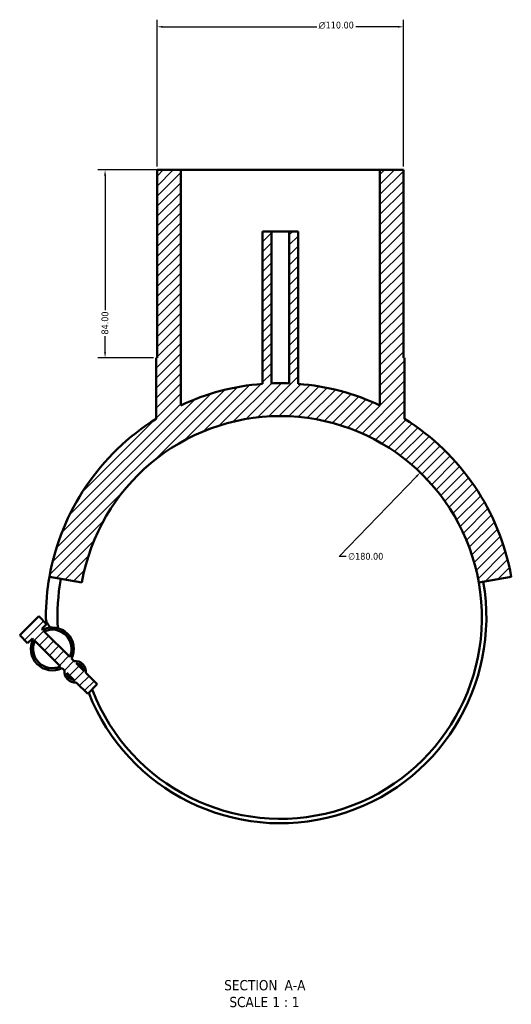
# Model space of a CAD drawing. Header units: millimetres. Extents: x -180 to 1327, y -298 to 870.
# Tile 6 of 6: x 1108 to 1327, y 40 to 480. Entities that reach past the tile are written whole.
import ezdxf

# ---------------------------------------------------------------- set-up
doc = ezdxf.new("R2010")
doc.units = ezdxf.units.MM
for name, color, linetype, lineweight in [('Dimension (ANSI)', 7, 'Continuous', 25), ('Hatch (ANSI)', 7, 'Continuous', 18), ('Symbol (ANSI)', 7, 'Continuous', 25), ('Visible (ANSI)', 7, 'Continuous', 50)]:
    doc.layers.add(name, color=color, linetype=linetype, lineweight=lineweight)
doc.styles.add('Label Text (ANSI)', font='tahoma.ttf')
doc.styles.add('Note Text (ANSI)', font='tahoma.ttf')
doc.dimstyles.new('Default - mm (ANSI)', dxfattribs={"dimtxt": 3.048, "dimasz": 2.5, "dimexe": 3.175, "dimexo": 1.6002, "dimgap": 0.8, "dimtad": 0, "dimtoh": 1, "dimrnd": 1e-08, "dimzin": 4, "dimdsep": 46, "dimtxsty": 'Note Text (ANSI)', "dimcen": 0.09, "dimdle": 10, "dimclrd": 256, "dimclre": 256, "dimclrt": 256, "dimadec": 1, "dimazin": 1, "dimtfac": 1, "dimtofl": 0, "dimtmove": 0, "dimatfit": 3, "dimfxl": 1, "dimtolj": 1, "dimtzin": 4, "dimlwd": -1, "dimlwe": -1, "dimarcsym": 0})

# ---------------------------------------------------------------- blocks, each defined once
blk = doc.blocks.new('*D7')
at = {"layer": 'Defpoints', "color": 0, "transparency": 16777216}
for p in [(1286.43, 277.61), (1161.47, 148.06)]:
    blk.add_point(p, dxfattribs=at)
at = {"layer": 'Dimension (ANSI)', "transparency": 16777216}
for p, q in [((1250.2, 240.04), (1284.7, 275.81)), ((1253.42, 240.04), (1250.2, 240.04))]:
    blk.add_line(p, q, dxfattribs=at)
blk.add_solid([(1284.4, 276.1), (1285, 275.52), (1286.43, 277.61)], dxfattribs=at)
at = {"layer": 'Dimension (ANSI)', "transparency": 16777216, "insert": (1254.22, 241.68), "char_height": 3.048, "attachment_point": 1, "style": 'Note Text (ANSI)'}
blk.add_mtext('\\A1;∅180.00', dxfattribs=at)
blk = doc.blocks.new('*D8')
at = {"layer": 'Defpoints', "color": 0, "transparency": 16777216}
for p in [(1278.95, 476.83), (1168.95, 412.83), (1278.95, 412.83)]:
    blk.add_point(p, dxfattribs=at)
at = {"layer": 'Dimension (ANSI)', "transparency": 16777216}
for p, q in [((1168.95, 414.43), (1168.95, 480.01)), ((1278.95, 414.43), (1278.95, 480.01)), ((1171.45, 476.83), (1240.23, 476.83)), ((1276.45, 476.83), (1257.67, 476.83))]:
    blk.add_line(p, q, dxfattribs=at)
for points in [[(1171.45, 477.25), (1171.45, 476.42), (1168.95, 476.83)], [(1276.45, 477.25), (1276.45, 476.42), (1278.95, 476.83)]]:
    blk.add_solid(points, dxfattribs=at)
at = {"layer": 'Dimension (ANSI)', "transparency": 16777216, "insert": (1241.03, 479.13), "char_height": 3.048, "attachment_point": 1, "style": 'Note Text (ANSI)'}
blk.add_mtext('\\A1;{\\fAIGDT|b0|i0;\\ln}\\fTahoma|b0|i0;110.00', dxfattribs=at)
blk = doc.blocks.new('*D9')
at = {"layer": 'Defpoints', "color": 0, "transparency": 16777216}
for p in [(1179.45, 412.83), (1145.68, 328.83), (1168.95, 328.83)]:
    blk.add_point(p, dxfattribs=at)
at = {"layer": 'Dimension (ANSI)', "transparency": 16777216}
for p, q in [((1177.85, 412.83), (1142.51, 412.83)), ((1145.68, 410.33), (1145.68, 350.18)), ((1145.68, 331.33), (1145.68, 338.48)), ((1167.35, 328.83), (1142.51, 328.83))]:
    blk.add_line(p, q, dxfattribs=at)
for points in [[(1145.26, 410.33), (1146.1, 410.33), (1145.68, 412.83)], [(1145.26, 331.33), (1146.1, 331.33), (1145.68, 328.83)]]:
    blk.add_solid(points, dxfattribs=at)
at = {"layer": 'Dimension (ANSI)', "transparency": 16777216, "insert": (1144.09, 339.28), "char_height": 3.048, "attachment_point": 1, "rotation": 90, "style": 'Note Text (ANSI)'}
blk.add_mtext('\\A1;84.00', dxfattribs=at)

msp = doc.modelspace()

# ---------------------------------------------------------------- hatches: boundary and pattern name
at = {"layer": 'Hatch (ANSI)'}
h = msp.add_hatch(dxfattribs=at)
h.set_pattern_fill('ANSI31', color=256, scale=25.4, style=0)
h.set_pattern_definition([(45, (0, 0), (-2.245064, 2.245064), [])])
edge = h.paths.add_edge_path()
edge.add_line((1131.777, 193.355), (1130.693, 194.44))
edge.add_ellipse((1122.123, 198.767), major_axis=(4.327, 8.57), ratio=1, start_angle=270, end_angle=413.58009)
edge.add_line((1117.796, 207.336), (1117.456, 207.676))
edge.add_line((1117.456, 207.676), (1119.577, 209.798))
edge.add_line((1119.577, 209.798), (1116.042, 213.333))
edge.add_line((1116.042, 213.333), (1107.557, 204.848))
edge.add_line((1107.557, 204.848), (1111.092, 201.312))
edge.add_line((1111.092, 201.312), (1113.213, 203.434))
edge.add_line((1113.213, 203.434), (1113.553, 203.094))
edge.add_ellipse((1122.123, 198.767), major_axis=(-4.327, -8.57), ratio=1, start_angle=270, end_angle=413.58009)
edge.add_line((1126.45, 190.197), (1127.535, 189.113))
edge.add_ellipse((1132.305, 188.584), major_axis=(-0.528, -4.771), ratio=1, start_angle=270, end_angle=372.63563)
edge.add_line((1132.834, 183.813), (1137.962, 178.685))
edge.add_line((1137.962, 178.685), (1142.205, 182.927))
edge.add_line((1142.205, 182.927), (1137.076, 188.056))
edge.add_ellipse((1132.305, 188.584), major_axis=(0.528, 4.771), ratio=1, start_angle=270, end_angle=372.63563)
edge = h.paths.add_edge_path(flags=0)
edge.add_line((1129.943, 195.189), (1118.545, 206.587))
edge.add_ellipse((1122.123, 198.767), major_axis=(7.82, 3.578), ratio=1, start_angle=310.83242, end_angle=450, ccw=False)
edge = h.paths.add_edge_path(flags=0)
edge.add_line((1114.303, 202.344), (1125.701, 190.946))
edge.add_ellipse((1122.123, 198.767), major_axis=(-7.82, -3.578), ratio=1, start_angle=310.83242, end_angle=450, ccw=False)
edge = h.paths.add_edge_path(flags=0)
edge.add_line((1136.076, 189.056), (1132.777, 192.355))
edge.add_ellipse((1132.305, 188.584), major_axis=(3.771, -0.472), ratio=1, start_angle=14.27271, end_angle=90, ccw=False)
edge = h.paths.add_edge_path(flags=0)
edge.add_line((1128.535, 188.112), (1131.833, 184.814))
edge.add_ellipse((1132.305, 188.584), major_axis=(-3.771, 0.472), ratio=1, start_angle=14.27271, end_angle=90, ccw=False)
edge = h.paths.add_edge_path()
edge.add_line((1278.952, 328.833), (1278.952, 412.833))
edge.add_line((1278.952, 412.833), (1268.452, 412.833))
edge.add_line((1268.452, 412.833), (1268.452, 307.605))
edge.add_ellipse((1223.952, 212.833), major_axis=(-94.773, 44.5), ratio=1, start_angle=270, end_angle=290.77)
edge.add_line((1231.952, 317.227), (1231.952, 385.333))
edge.add_line((1231.952, 385.333), (1227.952, 385.333))
edge.add_line((1227.952, 385.333), (1227.952, 317.456))
edge.add_ellipse((1223.952, 212.833), major_axis=(-104.624, 4), ratio=1, start_angle=270, end_angle=274.37897)
edge.add_line((1219.952, 317.456), (1219.952, 385.333))
edge.add_line((1219.952, 385.333), (1215.952, 385.333))
edge.add_line((1215.952, 385.333), (1215.952, 317.227))
edge.add_ellipse((1223.952, 212.833), major_axis=(-104.394, -8), ratio=1, start_angle=270, end_angle=290.77)
edge.add_line((1179.452, 307.605), (1179.452, 412.833))
edge.add_line((1179.452, 412.833), (1168.952, 412.833))
edge.add_line((1168.952, 412.833), (1168.952, 328.833))
edge.add_line((1168.952, 328.833), (1168.452, 328.833))
edge.add_line((1168.452, 328.833), (1168.452, 301.613))
edge.add_ellipse((1223.952, 212.833), major_axis=(-88.78, -55.5), ratio=1, start_angle=270, end_angle=317.98874)
edge.add_line((1120.842, 231.014), (1135.319, 228.461))
edge.add_ellipse((1223.952, 212.833), major_axis=(15.628, 88.633), ratio=1, start_angle=290, end_angle=450, ccw=False)
edge.add_line((1312.584, 228.461), (1327.061, 231.014))
edge.add_ellipse((1223.952, 212.833), major_axis=(-18.181, 103.109), ratio=1, start_angle=270, end_angle=317.98874)
edge.add_line((1279.452, 301.613), (1279.452, 328.833))
edge.add_line((1279.452, 328.833), (1278.952, 328.833))

# ---------------------------------------------------------------- linework, layer by layer
at = {"layer": 'Visible (ANSI)'}
for p, q in [((1179.452, 412.833), (1168.952, 412.833)), ((1168.952, 412.833), (1168.952, 328.833)), ((1179.452, 307.605), (1179.452, 412.833)), ((1179.452, 412.833), (1268.452, 412.833)), ((1278.952, 412.833), (1268.452, 412.833)), ((1268.452, 412.833), (1268.452, 307.605)), ((1278.952, 328.833), (1278.952, 412.833)), ((1219.952, 385.333), (1215.952, 385.333)), ((1215.952, 385.333), (1215.952, 317.227)), ((1219.952, 317.456), (1219.952, 385.333)), ((1219.952, 385.333), (1227.952, 385.333)), ((1231.952, 385.333), (1227.952, 385.333)), ((1227.952, 385.333), (1227.952, 317.456)), ((1231.952, 317.227), (1231.952, 385.333)), ((1168.952, 328.833), (1168.452, 328.833)), ((1168.452, 328.833), (1168.452, 301.613)), ((1279.452, 328.833), (1278.952, 328.833)), ((1279.452, 301.613), (1279.452, 328.833)), ((1120.842, 231.014), (1135.319, 228.461)), ((1312.584, 228.461), (1327.061, 231.014)), ((1116.042, 213.333), (1107.557, 204.848)), ((1119.577, 209.798), (1116.042, 213.333)), ((1117.456, 207.676), (1119.577, 209.798)), ((1117.796, 207.336), (1117.456, 207.676)), ((1111.092, 201.312), (1107.557, 204.848)), ((1111.092, 201.312), (1113.213, 203.434)), ((1113.213, 203.434), (1113.553, 203.094)), ((1129.943, 195.189), (1118.545, 206.587)), ((1114.303, 202.344), (1125.701, 190.946)), ((1131.777, 193.355), (1130.693, 194.44)), ((1126.45, 190.197), (1127.535, 189.113)), ((1136.076, 189.056), (1132.777, 192.355)), ((1128.535, 188.112), (1131.833, 184.814)), ((1142.205, 182.927), (1137.076, 188.056)), ((1132.834, 183.813), (1137.962, 178.685)), ((1137.962, 178.685), (1142.205, 182.927))]:
    msp.add_line(p, q, dxfattribs=at)
for centre, radius, start, end in [((1223.952, 212.833), 104.7, 94.38217, 115.15217), ((1223.952, 212.833), 104.7, 87.81052, 92.18948), ((1223.952, 212.833), 104.7, 64.84783, 85.61783), ((1223.952, 212.833), 104.7, 122.01126, 170), ((1223.952, 212.833), 90, 10, 170), ((1223.952, 212.833), 104.7, 10, 57.98874), ((1223.952, 212.833), 104.7, 170, 180), ((1223.952, 212.833), 99.555, 170, 182.74512), ((1223.952, 212.833), 92, 201.51871, 10), ((1223.952, 212.833), 90, 201.20955, 10), ((1125.011, 212.833), 5.76, 180, 231.26621), ((1122.123, 198.767), 9.6, 333.20996, 116.79004), ((1122.123, 198.767), 8.6, 335.41621, 114.58379), ((1122.123, 198.767), 9.6, 153.20996, 296.79004), ((1122.123, 198.767), 8.6, 155.41621, 294.58379), ((1132.305, 188.584), 4.8, 353.68219, 96.31781), ((1132.305, 188.584), 3.8, 7.13635, 82.86365), ((1132.305, 188.584), 4.8, 173.68219, 276.31781), ((1132.305, 188.584), 3.8, 187.13635, 262.86365), ((1124.662, 174.302), 16.503, 21.20955, 22.53845)]:
    msp.add_arc(centre, radius, start, end, dxfattribs=at)

# ---------------------------------------------------------------- texts
at = {"layer": 'Symbol (ANSI)', "char_height": 4.572, "attachment_point": 7, "style": 'Label Text (ANSI)'}
for s, insert in [('SECTION', (1198.886, 46.068)), (' A-A', (1224.121, 46.165)), ('SCALE', (1201.206, 38.555)), (' 1 : 1', (1218.674, 38.637))]:
    msp.add_mtext(s, dxfattribs=dict(at, insert=insert))

# ---------------------------------------------------------------- dimensions: what is measured, and where the dimension line sits
at = {"layer": 'Dimension (ANSI)'}
dim = msp.add_linear_dim(base=(1278.952, 476.833), p1=(1168.952, 412.833), p2=(1278.952, 412.833), angle=180, text='{\\fAIGDT|b0|i0;\\ln}\\fTahoma|b0|i0;<>', dimstyle='Default - mm (ANSI)', override={"dimgap": 0.8, "dimtoh": 0, "dimdec": 2, "dimtol": 0, "dimlim": 0, "dimtp": 0, "dimtm": 0, "dimtdec": 2, "dimatfit": 1}, dxfattribs=at)
dim.commit()
dim.dimension.update_dxf_attribs({"geometry": '*D8', "text_midpoint": (1248.952, 476.833), "dimtype": 160})
dim = msp.add_linear_dim(base=(1145.68, 328.833), p1=(1179.452, 412.833), p2=(1168.952, 328.833), angle=90, dimstyle='Default - mm (ANSI)', override={"dimgap": 0.8, "dimtoh": 0, "dimdec": 2, "dimtol": 0, "dimlim": 0, "dimtp": 0, "dimtm": 0, "dimtdec": 2, "dimatfit": 1}, dxfattribs=at)
dim.commit()
dim.dimension.update_dxf_attribs({"geometry": '*D9', "text_midpoint": (1145.68, 344.333), "dimtype": 160})
dim = msp.add_diameter_dim_2p(p1=(1161.47, 148.056), p2=(1286.434, 277.609), dimstyle='Default - mm (ANSI)', override={"dimgap": 0.8, "dimtih": 1, "dimdec": 2, "dimlfac": 1, "dimtol": 0, "dimlim": 0, "dimtp": 0, "dimtm": 0, "dimtdec": 2}, dxfattribs=at)
dim.commit()
dim.dimension.update_dxf_attribs({"geometry": '*D7', "text_midpoint": (1262.056, 240.041), "dimtype": 163})

doc.saveas('drawing.dxf')
